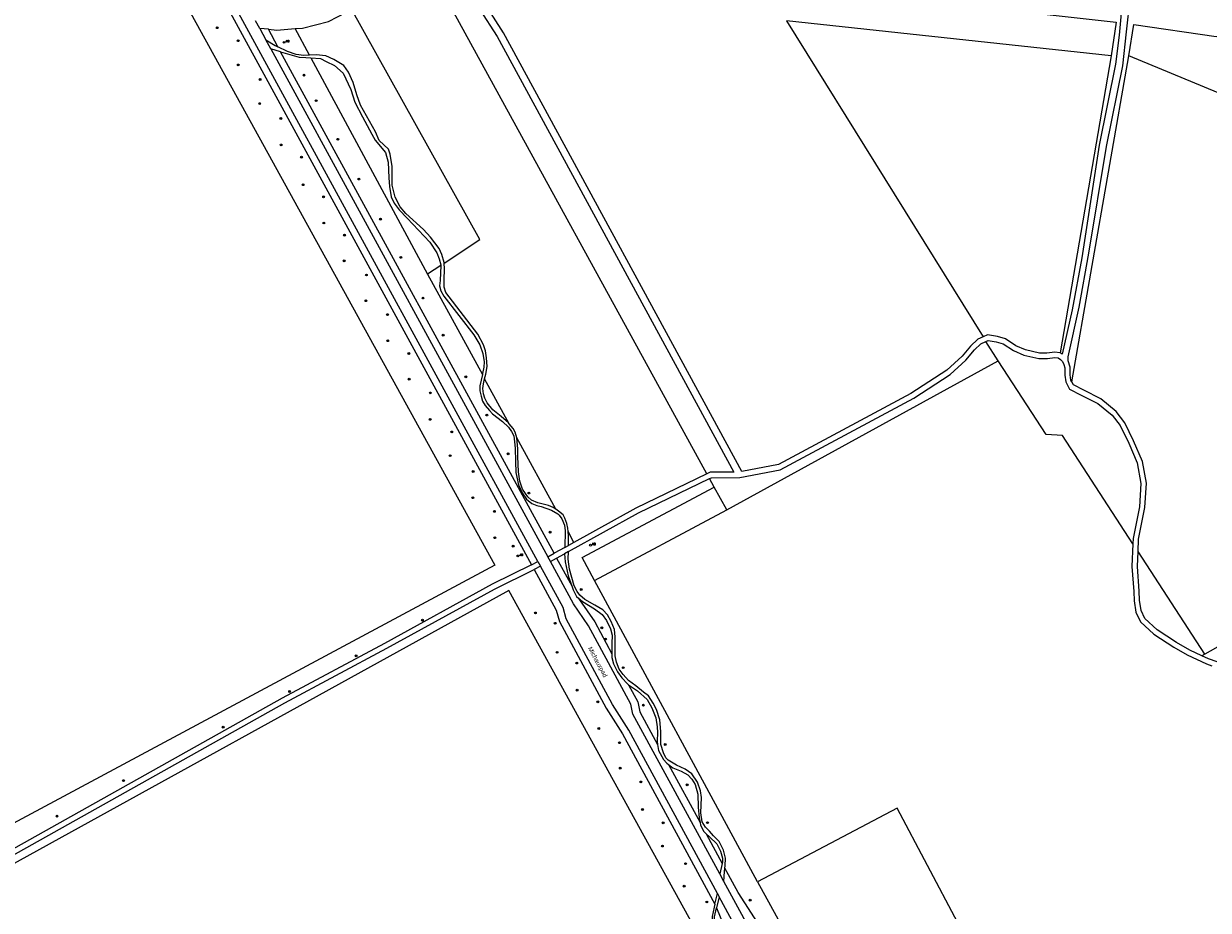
# Model space of a CAD drawing. Header units: metres. Extents: x 138165 to 154469, y 480134 to 494189.
# Tile 206 of 256: x 147274 to 147602, y 484350 to 484595. Entities that reach past the tile are written whole.
import ezdxf

# ---------------------------------------------------------------- set-up
doc = ezdxf.new("R2010")
doc.units = ezdxf.units.M
doc.header["$LTSCALE"] = 0.001
doc.header["$MEASUREMENT"] = 0
for name, color, linetype, lineweight in [('TOP-L-topo objecten punt', 7, 'Continuous', 0), ('TOP-L-topo objecten vlak', 7, 'Continuous', 0), ('TOP-T-topo huisnummering naamgeving', 7, 'Continuous', 0)]:
    doc.layers.add(name, color=color, linetype=linetype, lineweight=lineweight)
doc.styles.add('Style-INTL_ISO', font='INTL_ISO.shx')
doc.styles.add('Style-STANDARD', font='STANDARD.shx')

# ---------------------------------------------------------------- blocks, each defined once
blk = doc.blocks.new('24')
at = {"layer": 'TOP-L-topo objecten punt', "color": 7, "linetype": 'Continuous', "lineweight": 0}
for radius in [0.025, 0.0182, 0.0115, 0.005]:
    blk.add_circle((0, 0), radius, dxfattribs=at)
blk = doc.blocks.new('11')
at = {"layer": 'TOP-L-topo objecten punt', "color": 7, "linetype": 'Continuous', "lineweight": 0}
blk.add_circle((0, 0), 0.025, dxfattribs=at)
at = {"layer": 'TOP-L-topo objecten punt', "color": 7, "linetype": 'Continuous', "lineweight": 0, "style": 'Style-STANDARD'}
blk.add_text('AB', height=0.06, dxfattribs=at).set_placement((0.0483, 0))

msp = doc.modelspace()

# ---------------------------------------------------------------- linework, layer by layer
at = {"layer": 'TOP-L-topo objecten vlak', "flags": 128}
for points in [[(147428.08, 484694.83), (147437.48, 484700.18), (147495.29, 484604.64), (147576.68, 484595.48), (147575.35, 484586.2)], [(147312.15, 484633.79), (147414.91, 484445.37)], [(147416.7, 484446.26), (147315.23, 484632.31)], [(146995.7, 484454.57), (147306.05, 484624.49), (147404.75, 484445.28), (147092.14, 484277.66), (147084.46, 484273.54), (146987.55, 484450.11), (146995.7, 484454.57)], [(147579.2, 484618.31), (147579.06, 484612.46), (147578.42, 484602.15), (147577.57, 484591.9), (147576.5, 484583.9), (147571.96, 484561.43), (147567.21, 484530.31), (147564.5, 484515.87), (147561.77, 484503.65), (147561.21, 484503.99)], [(147564.42, 484496.02), (147564.18, 484496.47), (147563.99, 484497.91), (147563.96, 484500.05), (147563.44, 484501.81), (147563.42, 484502.92), (147566.46, 484516.61), (147569.17, 484531.61), (147574.06, 484561.06), (147578.5, 484583.45), (147579.58, 484592.87), (147580.54, 484601.99), (147581.19, 484612.37), (147581.32, 484618.2)], [(147463.47, 484470.54), (147390.26, 484603.95), (147394.93, 484606.62)], [(147394.93, 484606.62), (147396.01, 484605.81), (147400.56, 484599.15), (147405.41, 484591.54), (147470.93, 484471.03), (147464.34, 484470.96), (147463.47, 484470.54)], [(147539.87, 484508.45), (147538.38, 484507.79), (147536.4, 484505.9), (147534.05, 484503.06), (147529.84, 484499.2), (147519.92, 484492.78), (147483.24, 484473.09), (147473.12, 484471.18), (147407.14, 484592.56), (147402.23, 484600.25), (147397.47, 484607.21), (147396.82, 484607.7)], [(147349.48, 484593.71), (147351.58, 484593.87), (147358.76, 484595.72), (147363.73, 484598.29), (147365.09, 484599.13)], [(147390.72, 484528.82), (147400.6, 484535.4), (147365.09, 484599.13)], [(147339.69, 484593.76), (147338.53, 484595.88)], [(147485.45, 484595.84), (147539.87, 484508.45)], [(147575.35, 484586.2), (147485.45, 484595.84)], [(147342.09, 484593.54), (147339.69, 484593.76)], [(147339.69, 484593.76), (147341.41, 484590.59)], [(147342.09, 484593.54), (147344.42, 484593.32), (147349.48, 484593.71)], [(147344.73, 484588.7), (147342.09, 484593.54)], [(147353.45, 484586.35), (147349.48, 484593.71)], [(147580.23, 484586.19), (147581.61, 484594.84), (147604.39, 484591.56), (147616.68, 484593.18)], [(147342.77, 484588.1), (147341.41, 484590.59)], [(147341.41, 484590.59), (147343.95, 484589.08), (147344.73, 484588.7)], [(147342.77, 484588.1), (147419.4, 484447.59)], [(147345.48, 484587.32), (147342.77, 484588.1)], [(147353.45, 484586.35), (147351.95, 484586.28), (147349.77, 484586.59), (147347.42, 484587.38), (147344.73, 484588.7)], [(147345.48, 484587.32), (147350.65, 484585.82), (147352.49, 484585.71), (147353.84, 484585.64)], [(147421.16, 484448.56), (147345.48, 484587.32)], [(147390.72, 484528.82), (147390.7, 484528.96), (147390.14, 484531.26), (147389.32, 484532.88), (147386.94, 484535.98), (147384.98, 484538.14), (147380.16, 484542.58), (147378.55, 484544.42), (147377.14, 484547.11), (147376.37, 484550.37), (147376.38, 484555.54), (147375.84, 484558.96), (147375.31, 484560.32), (147372.79, 484562.75), (147371.71, 484565.12), (147367.56, 484572.51), (147366.6, 484575.36), (147365.55, 484578.78), (147364.25, 484581.64), (147362.95, 484583.51), (147360.18, 484585.17), (147357.97, 484586.16), (147355.31, 484586.45), (147353.45, 484586.35)], [(147575.35, 484586.2), (147561.21, 484503.99)], [(147564.42, 484496.02), (147580.23, 484586.19)], [(147612.9, 484572.64), (147580.23, 484586.19)], [(147353.84, 484585.64), (147386.15, 484525.78)], [(147353.84, 484585.64), (147356.5, 484585.48), (147358.11, 484584.66), (147360.4, 484583.56), (147362.84, 484581.41), (147364.9, 484576.83), (147366.03, 484573.41), (147368.1, 484569.28), (147370.7, 484564.56), (147371.69, 484562.89), (147374.51, 484559.47), (147375.28, 484556.78), (147375.42, 484552.4), (147375.62, 484550.07), (147376.11, 484547.16), (147376.93, 484545.41), (147378.26, 484543.6), (147380.49, 484541.28), (147386.74, 484534.61), (147388.75, 484531.72), (147389.4, 484530.05), (147389.79, 484528.33), (147389.79, 484528.2)], [(147389.79, 484528.2), (147386.15, 484525.78)], [(147389.79, 484528.2), (147389.59, 484524), (147389.48, 484522.53), (147389.85, 484521.17), (147390.67, 484519.65), (147398.94, 484509), (147400.6, 484506.2), (147401.44, 484503.8), (147401.78, 484501.48), (147401.72, 484500.02), (147401.38, 484498.28), (147401.31, 484497.99)], [(147401.94, 484496.83), (147402.24, 484498.07), (147402.66, 484500.27), (147402.5, 484502.65), (147402.18, 484504.61), (147401.6, 484506.25), (147400.02, 484509.17), (147391.2, 484520.74), (147390.74, 484522.16), (147390.72, 484524.22), (147390.88, 484527.28), (147390.72, 484528.82)], [(147386.15, 484525.78), (147401.31, 484497.99)], [(147561.21, 484503.99), (147561.13, 484504.04), (147559.71, 484504.21), (147557.55, 484503.95), (147555.51, 484503.94), (147551.6, 484504.84), (147548.96, 484505.97), (147546.04, 484507.84), (147543.86, 484508.52), (147541.05, 484508.97), (147539.87, 484508.45)], [(147540.67, 484507.16), (147541.25, 484507.42), (147543.51, 484507.06), (147545.4, 484506.47), (147548.26, 484504.64), (147551.14, 484503.41), (147555.34, 484502.44), (147557.65, 484502.45), (147559.7, 484502.7), (147560.63, 484502.59), (147561.25, 484502.21), (147561.85, 484501.58), (147562.21, 484500.79), (147562.46, 484499.84), (147562.49, 484497.8), (147562.73, 484495.99), (147563.81, 484494), (147567.03, 484492.33), (147571.6, 484489.98), (147575.61, 484486.76), (147577.78, 484483.87), (147580.16, 484479.06), (147582.52, 484473.54), (147583.56, 484467.83), (147583.11, 484461.41), (147581.39, 484452.62), (147581.33, 484451.16)], [(147464.2, 484469.22), (147464.69, 484469.46), (147472.54, 484469.54), (147483.75, 484471.66), (147520.69, 484491.49), (147530.76, 484498.01), (147535.14, 484502.02), (147537.5, 484504.88), (147539.22, 484506.52), (147540.67, 484507.16)], [(147544.04, 484501.76), (147540.67, 484507.16)], [(147468.95, 484460.56), (147544.04, 484501.76)], [(147581.33, 484451.16), (147561.81, 484481.15), (147557.33, 484481.39), (147544.04, 484501.76)], [(147401.31, 484497.99), (147400.58, 484494.91), (147400.58, 484493.54), (147400.96, 484492.01), (147401.38, 484490.61), (147402.08, 484489.45), (147403.28, 484488.03), (147404.16, 484487.15), (147406.9, 484485.05), (147408.58, 484483.45), (147409.38, 484482.25), (147409.98, 484481.01), (147410.24, 484479.35), (147410.36, 484477.67), (147410.44, 484473.93), (147410.54, 484470.89), (147411.28, 484467.51), (147412.3, 484465.27), (147413.48, 484463.49), (147415.02, 484462.31), (147416.42, 484461.75), (147417.58, 484461.53), (147420.42, 484460.51), (147422.2, 484459.49), (147422.54, 484459.07), (147423.34, 484458.09), (147424.04, 484456.33), (147424.26, 484454.72), (147424.11, 484450.18)], [(147408.77, 484484.32), (147408.5, 484484.65), (147406.54, 484486.43), (147404.22, 484488.23), (147402.64, 484490.21), (147402.02, 484491.51), (147401.66, 484492.63), (147401.42, 484494.13), (147401.62, 484495.47), (147401.94, 484496.83)], [(147408.77, 484484.32), (147401.94, 484496.83)], [(147582.74, 484449), (147582.88, 484452.44), (147584.6, 484461.21), (147585.07, 484467.91), (147583.97, 484473.97), (147581.52, 484479.69), (147579.06, 484484.66), (147576.7, 484487.81), (147572.42, 484491.24), (147567.72, 484493.67), (147564.91, 484495.12), (147564.42, 484496.02)], [(147410.84, 484480.52), (147410.43, 484482.09), (147409.8, 484483.07), (147408.77, 484484.32)], [(147421.64, 484460.72), (147410.84, 484480.52)], [(147421.64, 484460.72), (147420.95, 484461.18), (147419.65, 484461.74), (147416.65, 484462.54), (147414.95, 484463.24), (147413.93, 484464.14), (147413.25, 484465.1), (147412.41, 484466.28), (147411.7, 484468.48), (147411.3, 484471.06), (147411.1, 484475.35), (147411.14, 484477.49), (147410.84, 484480.52)], [(147425.17, 484449.06), (147444.51, 484459.7), (147464.2, 484469.22)], [(147463.47, 484470.54), (147443.82, 484461.04), (147426.63, 484451.57)], [(147465.49, 484466.86), (147464.2, 484469.22)], [(147432.37, 484441.05), (147428.93, 484447.36), (147465.49, 484466.86)], [(147468.95, 484460.56), (147465.49, 484466.86)], [(147425.02, 484454.53), (147424.93, 484455.46), (147424.67, 484456.78), (147424.17, 484458.24), (147423.65, 484459.16), (147422.37, 484460.24), (147421.64, 484460.72)], [(147432.37, 484441.05), (147468.95, 484460.56)], [(147664.01, 484456.06), (147601.21, 484420.62)], [(147426.63, 484451.57), (147425.02, 484454.53)], [(147425.11, 484450.74), (147425.13, 484453.4), (147425.02, 484454.53)], [(147419.4, 484447.59), (147421.16, 484448.56)], [(147424.11, 484450.18), (147421.16, 484448.56)], [(147421.87, 484447.24), (147424, 484448.41)], [(147425.17, 484449.06), (147424, 484448.41)], [(147424, 484448.41), (147424.19, 484446.16), (147425.09, 484442.35), (147426.09, 484439.51)], [(147424.11, 484450.18), (147425.11, 484450.74)], [(147468.42, 484361.46), (147468.49, 484362.03), (147468.55, 484364.17), (147468.01, 484366.38), (147466.8, 484368.8), (147465.3, 484370.38), (147464.12, 484371.63), (147463.05, 484372.78), (147462.17, 484374.28), (147461.75, 484376.76), (147461.92, 484380.99), (147461.69, 484382.83), (147460.85, 484385.17), (147459.32, 484387.49), (147457.46, 484388.78), (147455.03, 484389.94), (147452.75, 484391.32), (147452.1, 484391.94), (147451.45, 484393.33), (147450.66, 484395.59), (147450.66, 484399.2), (147450.4, 484402.44), (147449.53, 484405.35), (147448.57, 484407.1), (147447.27, 484409.13), (147445.86, 484410.15), (147443.77, 484411.87), (147441.77, 484413.39), (147440.25, 484414.96), (147439.2, 484416.47), (147438.41, 484418.38), (147438.07, 484420.19), (147438.02, 484425.41), (147437.9, 484427.42), (147436.94, 484429.7), (147435.98, 484431.48), (147434.63, 484432.89), (147432.45, 484434.16), (147429.69, 484435.77), (147428.28, 484436.98), (147427.55, 484437.94), (147426.73, 484439.52), (147425.46, 484444.12), (147425.09, 484446.89), (147425.17, 484449.06)], [(147426.63, 484451.57), (147425.11, 484450.74)], [(147581.33, 484451.16), (147581.06, 484444.86), (147581.56, 484437.98), (147581.64, 484435.43), (147582.13, 484432.29), (147583.43, 484429.56), (147587.15, 484426.2), (147592.64, 484422.56), (147596.34, 484420.41), (147601.65, 484417.95), (147603.17, 484417.42)], [(147600.42, 484420.17), (147597.04, 484421.75), (147593.43, 484423.84), (147588.07, 484427.39), (147584.66, 484430.47), (147583.58, 484432.73), (147583.14, 484435.57), (147583.05, 484438.06), (147582.56, 484444.89), (147582.74, 484449)], [(147601.21, 484420.62), (147582.74, 484449)], [(147414.91, 484445.37), (147404.02, 484439.99), (147374.19, 484423.58), (147345.94, 484408.49), (147253.84, 484356.87), (147252.1, 484355.66), (147250.64, 484354.47), (147249.18, 484352.78), (147247.83, 484350.67), (147246.92, 484349.08), (147246.15, 484347.23), (147245.32, 484344.1)], [(147414.91, 484445.37), (147416.7, 484446.26)], [(147416.7, 484446.26), (147417.42, 484444.94)], [(147420.12, 484446.27), (147419.4, 484447.59)], [(147420.12, 484446.27), (147421.87, 484447.24)], [(147466.99, 484359.89), (147442.98, 484404), (147442.4, 484406.76), (147430.68, 484428.5), (147426.5, 484434.58), (147420.12, 484446.27)], [(147421.87, 484447.24), (147426.09, 484439.51)], [(147247.14, 484345.1), (147247.57, 484346.75), (147248.27, 484348.41), (147249.11, 484349.89), (147250.38, 484351.88), (147251.69, 484353.39), (147253.01, 484354.47), (147254.63, 484355.6), (147346.66, 484407.17), (147374.91, 484422.26), (147404.71, 484438.66), (147415.63, 484444.05)], [(147417.42, 484444.94), (147415.63, 484444.05)], [(147415.63, 484444.05), (147421.77, 484432.78), (147422.63, 484429.69), (147435.61, 484405.73), (147440.11, 484398.59), (147465.66, 484351.49)], [(147466.36, 484354.38), (147441.84, 484399.6), (147437.34, 484406.74), (147424.5, 484430.44), (147423.64, 484433.54), (147417.42, 484444.94)], [(147426.09, 484439.51), (147426.47, 484438.42), (147427.38, 484436.62), (147427.92, 484436.14)], [(147477.41, 484357.62), (147432.37, 484441.05)], [(147491.98, 484286.9), (147408.61, 484438.28), (147256.45, 484354.32), (147283.07, 484305.75), (147334.13, 484212.79), (147385.18, 484120.61)], [(147427.92, 484436.14), (147428.21, 484435.63), (147432.39, 484429.54), (147437.16, 484420.69)], [(147427.92, 484436.14), (147429.01, 484435.21), (147432.34, 484433.17), (147434.43, 484431.65), (147435.7, 484429.96), (147436.8, 484427.67), (147437.25, 484425.89), (147437.14, 484423.58), (147437.16, 484420.69)], [(147437.16, 484420.69), (147437.17, 484419.68), (147437.56, 484417.96), (147438.75, 484415.73), (147439.93, 484414.04), (147441.43, 484412.38), (147441.76, 484412.15)], [(147601.21, 484420.62), (147600.42, 484420.17)], [(147614.9, 484414.1), (147613.58, 484415.02), (147609.2, 484416.93), (147602.22, 484419.34), (147600.42, 484420.17)], [(147441.76, 484412.15), (147444.3, 484407.45), (147444.88, 484404.7), (147449.81, 484395.63)], [(147441.76, 484412.15), (147444.28, 484410.48), (147446.93, 484408.06), (147448.2, 484405.8), (147449.27, 484403.06), (147449.67, 484400.52), (147449.76, 484398.97), (147449.67, 484396.57), (147449.81, 484395.63)], [(147449.81, 484395.63), (147450.07, 484393.98), (147451.42, 484391.47), (147452.38, 484390.45), (147452.81, 484390.12)], [(147452.81, 484390.12), (147461.55, 484374.08)], [(147452.81, 484390.12), (147454.02, 484389.21), (147456.36, 484388.25), (147458.14, 484387.2), (147459.24, 484386.05), (147460.22, 484384.61), (147460.9, 484381.87), (147460.99, 484378.29), (147461.3, 484375.32), (147461.55, 484374.08)], [(147645.93, 484346.72), (147558.08, 484298.66), (147516.08, 484378.03), (147477.41, 484357.62)], [(147461.55, 484374.08), (147461.69, 484373.35), (147462.62, 484371.54), (147463.26, 484370.92)], [(147463.26, 484370.92), (147467.71, 484362.75)], [(147463.26, 484370.92), (147464.15, 484370.07), (147466.21, 484368.13), (147467.22, 484366.09), (147467.73, 484364.17), (147467.79, 484363.05), (147467.71, 484362.75)], [(147467.71, 484362.75), (147466.99, 484359.89)], [(147468.17, 484357.72), (147466.99, 484359.89)], [(147468.17, 484357.72), (147468.3, 484360.53), (147468.42, 484361.46)], [(147519.14, 484281.68), (147472.1, 484354.69), (147468.42, 484361.46)], [(147536.24, 484216.36), (147521, 484251.68), (147516.52, 484262.28), (147511.6, 484273.22), (147505.08, 484286.76), (147499.18, 484298.86), (147493.56, 484310.18), (147487.66, 484321.44), (147481.3, 484333.32), (147473.14, 484348.6), (147468.17, 484357.72)], [(147477.41, 484357.62), (147519.14, 484281.68)], [(147465.66, 484351.49), (147466.36, 484354.38)], [(147466.82, 484353.53), (147466.13, 484350.41)], [(147466.36, 484354.38), (147466.82, 484353.53)], [(147535.28, 484209.8), (147533.9, 484213.88), (147521.26, 484243.76), (147511.08, 484266.98), (147502.56, 484285.24), (147494.9, 484301.04), (147484.64, 484320.68), (147466.82, 484353.53)], [(147465.66, 484351.49), (147465.44, 484350.59), (147464.94, 484348.04), (147464.99, 484345.68), (147465.94, 484342.43), (147468.39, 484337.58), (147475.2, 484325.06), (147478.7, 484318.06), (147480.47, 484315.19)], [(147477.83, 484321.66), (147475.15, 484326.87), (147471.89, 484332.87), (147467.49, 484340.78), (147466.14, 484343.73), (147465.59, 484346.23), (147465.59, 484347.94), (147466.13, 484350.41)], [(147466.13, 484350.41), (147477.83, 484321.66)]]:
    msp.add_lwpolyline(points, dxfattribs=at)

# ---------------------------------------------------------------- block references
at = {"layer": 'TOP-L-topo objecten punt', "xscale": 10, "yscale": 10, "zscale": 10}
for name, p in [('24', (147327.96, 484593.96)), ('24', (147333.74, 484590.38)), ('11', (147346.44, 484589.93)), ('24', (147333.77, 484583.68)), ('24', (147339.79, 484579.66)), ('24', (147351.95, 484580.85)), ('24', (147339.69, 484572.97)), ('24', (147355.33, 484573.79)), ('24', (147345.54, 484568.87)), ('24', (147361.32, 484563.1)), ('24', (147345.64, 484561.53)), ('24', (147351.26, 484558.16)), ('24', (147351.7, 484550.52)), ('24', (147367.13, 484552.09)), ('24', (147357.39, 484547.17)), ('24', (147357.45, 484539.93)), ('24', (147373.11, 484541.01)), ('24', (147363.17, 484536.58)), ('24', (147378.76, 484530.41)), ('24', (147363.06, 484529.45)), ('24', (147369.22, 484525.54)), ('24', (147369.1, 484518.42)), ('24', (147384.88, 484519.17)), ('24', (147375.07, 484514.58)), ('24', (147375.12, 484507.36)), ('24', (147390.48, 484508.9)), ('24', (147380.98, 484503.81)), ('24', (147396.72, 484497.36)), ('24', (147381.05, 484496.73)), ('24', (147386.91, 484492.92)), ('24', (147386.85, 484485.59)), ('24', (147402.53, 484486.8)), ('24', (147392.84, 484482.12)), ('24', (147392.42, 484475.55)), ('24', (147408.42, 484476.08)), ('24', (147398.75, 484471.17)), ('24', (147414.18, 484465.2)), ('24', (147398.68, 484463.91)), ('24', (147404.64, 484460.14)), ('24', (147404.76, 484452.84)), ('24', (147420.05, 484454.37)), ('24', (147409.82, 484450.53)), ('11', (147411.13, 484447.81)), ('11', (147431.23, 484450.8)), ('24', (147428.69, 484438.52)), ('24', (147415.99, 484432.03)), ('24', (147384.74, 484430.02)), ('24', (147421.47, 484429.18)), ('24', (147434.38, 484427.93)), ('24', (147435.38, 484424.81)), ('24', (147366.36, 484420.16)), ('24', (147421.98, 484421.14)), ('24', (147427.43, 484418.16)), ('24', (147440.3, 484416.89)), ('24', (147347.97, 484410.3)), ('24', (147427.51, 484410.67)), ('24', (147433.25, 484407.44)), ('24', (147445.86, 484406.53)), ('24', (147329.58, 484400.44)), ('24', (147433.52, 484400.06)), ('24', (147439.26, 484396.12)), ('24', (147451.92, 484395.63)), ('24', (147439.47, 484389.1)), ('24', (147302, 484385.65)), ('24', (147445.19, 484385.27)), ('24', (147457.98, 484384.47)), ('24', (147445.61, 484377.65)), ('24', (147283.61, 484375.79)), ('24', (147451.36, 484373.96)), ('24', (147463.6, 484374)), ('24', (147451.13, 484367.53)), ('24', (147457.56, 484362.66)), ('24', (147457.14, 484356.43)), ('24', (147463.44, 484352.06)), ('24', (147475.4, 484352.57))]:
    msp.add_blockref(name, p, dxfattribs=at)

# ---------------------------------------------------------------- texts
at = {"layer": 'TOP-T-topo huisnummering naamgeving', "style": 'Style-INTL_ISO'}
msp.add_text('Michauxpad', height=1.25, rotation=298.4, dxfattribs=at).set_placement((147430.49, 484422.26))

doc.saveas('drawing.dxf')
